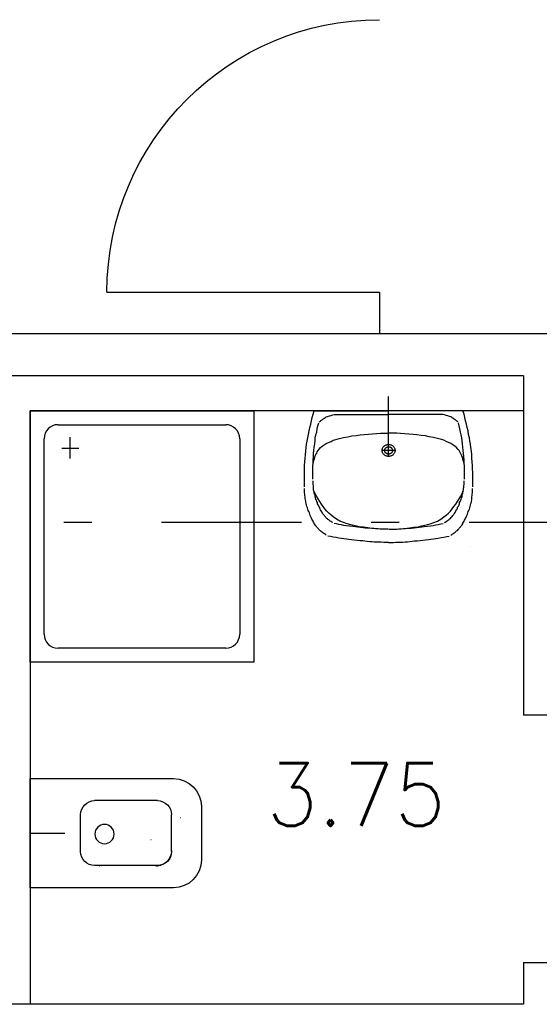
# Model space of a CAD drawing. Extents: x -1702.1 to -1638.5, y 1185.1 to 1220.8.
# Tile 5 of 50: x -1693.6 to -1691.7, y 1196.2 to 1199.7. Entities that reach past the tile are written whole.
import ezdxf
from ezdxf.enums import TextEntityAlignment as Align

# ---------------------------------------------------------------- set-up
doc = ezdxf.new("R2010")
doc.units = 0
doc.header["$MEASUREMENT"] = 0
doc.linetypes.add('DASHDOT', pattern=[1, 0.5, -0.25, 0, -0.25])
doc.layers.get('0').update_dxf_attribs({"linetype": 'CONTINUOUS'})
for name, color, linetype in [('13', 94, 'CONTINUOUS'), ('18', 5, 'CONTINUOUS'), ('45', 132, 'CONTINUOUS'), ('48', 33, 'CONTINUOUS'), ('8', 1, 'CONTINUOUS')]:
    doc.layers.add(name, color=color, linetype=linetype)
doc.styles.add('ROMANS', font='ROMANS', dxfattribs={"height": 0.2})

msp = doc.modelspace()

# ---------------------------------------------------------------- linework, layer by layer
at = {"linetype": 'Continuous'}
for p, q in [((-1692.2441, 1198.16028, 0.21561), (-1692.2441, 1198.35284, 0.21561)), ((-1693.5266, 1196.78988, 0.21561), (-1693.40217, 1196.78988, 0.21561))]:
    msp.add_line(p, q, dxfattribs=at)
at = {"linetype": 'Continuous', "elevation": 0.21561}
msp.add_lwpolyline([(-1691.9501, 1197.81701), (-1691.9501, 1197.81701), (-1691.9501, 1197.81701), (-1691.9501, 1197.81701)], close=True, dxfattribs=at)
at = {"layer": '13', "linetype": 'Continuous'}
for p, q in [((-1691.5616, 1198.57739, 0.21561), (-1693.6516, 1198.57739, 0.21561)), ((-1691.7616, 1198.42739, 0.21561), (-1693.6516, 1198.42739, 0.21561)), ((-1691.7616, 1198.42739, 0.21561), (-1691.7616, 1197.21239, 0.21561)), ((-1691.7616, 1198.30239, 0.21561), (-1693.5266, 1198.30239, 0.21561)), ((-1693.5266, 1198.30239, 0.21561), (-1693.5266, 1196.17739, 0.21561)), ((-1691.7616, 1196.32739, 0.21561), (-1691.7616, 1196.17739, 0.21561)), ((-1691.7616, 1196.17739, 0.21561), (-1693.6516, 1196.17739, 0.21561))]:
    msp.add_line(p, q, dxfattribs=at)
at = {"layer": '13', "linetype": 'Continuous', "elevation": 0.21561}
for points in [[(-1691.6116, 1197.21239), (-1691.6116, 1197.21239), (-1691.6116, 1197.21239), (-1691.7616, 1197.21239)], [(-1691.7616, 1196.32739), (-1691.6116, 1196.32739), (-1691.6116, 1196.32739), (-1691.6116, 1196.32739)]]:
    msp.add_lwpolyline(points, dxfattribs=at)
at = {"layer": '18', "linetype": 'Continuous'}
for p, q in [((-1693.2516, 1198.72739, 0.0206), (-1692.2766, 1198.72739, 0.0206)), ((-1692.2766, 1198.72739, 0.0206), (-1692.2766, 1198.57739, 0.0206))]:
    msp.add_line(p, q, dxfattribs=at)
at = {"layer": '18', "linetype": 'Continuous', "extrusion": (0, 0, -1)}
msp.add_arc((1692.2766, 1198.72739, -0.0206), 0.975, 0, 90, dxfattribs=at)
at = {"layer": '45', "linetype": 'Continuous'}
for p, q in [((-1692.2441, 1198.33118, 0.21561), (-1692.24411, 1198.33118, 0.21561)), ((-1693.5266, 1197.40239, 0.21561), (-1693.5266, 1198.30239, 0.21561)), ((-1693.5266, 1198.30239, 0.21561), (-1692.7266, 1198.30239, 0.21561)), ((-1692.7266, 1198.30239, 0.21561), (-1692.7266, 1197.40239, 0.21561)), ((-1692.51726, 1198.27824, 0.21561), (-1692.51425, 1198.29032, 0.21561)), ((-1692.51425, 1198.29032, 0.21561), (-1692.51023, 1198.30239, 0.21561)), ((-1692.51023, 1198.30239, 0.21561), (-1692.2441, 1198.30239, 0.21561)), ((-1692.43793, 1198.28846, 0.21561), (-1692.4319, 1198.28939, 0.21561)), ((-1691.97795, 1198.30239, 0.21561), (-1692.2441, 1198.30239, 0.21561)), ((-1692.05027, 1198.28846, 0.21561), (-1692.0563, 1198.28939, 0.21561)), ((-1691.97394, 1198.29032, 0.21561), (-1691.97795, 1198.30239, 0.21561)), ((-1691.97093, 1198.27824, 0.21561), (-1691.97394, 1198.29032, 0.21561)), ((-1692.5253, 1198.24202, 0.21561), (-1692.52229, 1198.25409, 0.21561)), ((-1692.52229, 1198.25409, 0.21561), (-1692.51928, 1198.26617, 0.21561)), ((-1692.51928, 1198.26617, 0.21561), (-1692.51726, 1198.27824, 0.21561)), ((-1692.49718, 1198.24852, 0.21561), (-1692.49416, 1198.25874, 0.21561)), ((-1692.49216, 1198.26152, 0.21561), (-1692.49015, 1198.26339, 0.21561)), ((-1692.49015, 1198.26339, 0.21561), (-1692.48815, 1198.26525, 0.21561)), ((-1692.48815, 1198.26525, 0.21561), (-1692.48613, 1198.2671, 0.21561)), ((-1692.48613, 1198.2671, 0.21561), (-1692.48412, 1198.26895, 0.21561)), ((-1692.48412, 1198.26895, 0.21561), (-1692.48212, 1198.26988, 0.21561)), ((-1692.48212, 1198.26988, 0.21561), (-1692.4791, 1198.27174, 0.21561)), ((-1692.4791, 1198.27174, 0.21561), (-1692.47709, 1198.2736, 0.21561)), ((-1692.47709, 1198.2736, 0.21561), (-1692.47509, 1198.27545, 0.21561)), ((-1692.47509, 1198.27545, 0.21561), (-1692.47208, 1198.27638, 0.21561)), ((-1692.47208, 1198.27638, 0.21561), (-1692.47006, 1198.27824, 0.21561)), ((-1692.47006, 1198.27824, 0.21561), (-1692.46705, 1198.2801, 0.21561)), ((-1692.46705, 1198.2801, 0.21561), (-1692.46203, 1198.28196, 0.21561)), ((-1692.46203, 1198.28196, 0.21561), (-1692.456, 1198.28474, 0.21561)), ((-1692.456, 1198.28474, 0.21561), (-1692.44998, 1198.28567, 0.21561)), ((-1692.44998, 1198.28567, 0.21561), (-1692.44395, 1198.28753, 0.21561)), ((-1692.44395, 1198.28753, 0.21561), (-1692.43793, 1198.28846, 0.21561)), ((-1692.4319, 1198.28846, 0.21561), (-1692.2441, 1198.28846, 0.21561)), ((-1692.0563, 1198.28846, 0.21561), (-1692.2441, 1198.28846, 0.21561)), ((-1692.04424, 1198.28753, 0.21561), (-1692.05027, 1198.28846, 0.21561)), ((-1692.03821, 1198.28567, 0.21561), (-1692.04424, 1198.28753, 0.21561)), ((-1692.03218, 1198.28474, 0.21561), (-1692.03821, 1198.28567, 0.21561)), ((-1692.02617, 1198.28196, 0.21561), (-1692.03218, 1198.28474, 0.21561)), ((-1692.02114, 1198.2801, 0.21561), (-1692.02617, 1198.28196, 0.21561)), ((-1692.01813, 1198.27824, 0.21561), (-1692.02114, 1198.2801, 0.21561)), ((-1692.01612, 1198.27638, 0.21561), (-1692.01813, 1198.27824, 0.21561)), ((-1692.01311, 1198.27545, 0.21561), (-1692.01612, 1198.27638, 0.21561)), ((-1692.0111, 1198.2736, 0.21561), (-1692.01311, 1198.27545, 0.21561)), ((-1692.0091, 1198.27174, 0.21561), (-1692.0111, 1198.2736, 0.21561)), ((-1692.00608, 1198.26988, 0.21561), (-1692.0091, 1198.27174, 0.21561)), ((-1692.00407, 1198.26895, 0.21561), (-1692.00608, 1198.26988, 0.21561)), ((-1692.00206, 1198.2671, 0.21561), (-1692.00407, 1198.26895, 0.21561)), ((-1692.00005, 1198.26525, 0.21561), (-1692.00206, 1198.2671, 0.21561)), ((-1691.99804, 1198.26339, 0.21561), (-1692.00005, 1198.26525, 0.21561)), ((-1691.99604, 1198.26152, 0.21561), (-1691.99804, 1198.26339, 0.21561)), ((-1691.99101, 1198.24852, 0.21561), (-1691.99403, 1198.25874, 0.21561)), ((-1691.96892, 1198.26617, 0.21561), (-1691.97093, 1198.27824, 0.21561)), ((-1691.96591, 1198.25409, 0.21561), (-1691.96892, 1198.26617, 0.21561)), ((-1691.9629, 1198.24202, 0.21561), (-1691.96591, 1198.25409, 0.21561)), ((-1693.4266, 1198.25239, 0.21561), (-1692.8266, 1198.25239, 0.21561)), ((-1692.53031, 1198.21787, 0.21561), (-1692.5283, 1198.22994, 0.21561)), ((-1692.5283, 1198.22994, 0.21561), (-1692.5253, 1198.24202, 0.21561)), ((-1692.50421, 1198.21601, 0.21561), (-1692.50119, 1198.22623, 0.21561)), ((-1692.50119, 1198.22623, 0.21561), (-1692.49919, 1198.23737, 0.21561)), ((-1692.49919, 1198.23737, 0.21561), (-1692.49718, 1198.24852, 0.21561)), ((-1692.33147, 1198.21787, 0.21561), (-1692.31639, 1198.2188, 0.21561)), ((-1692.31639, 1198.2188, 0.21561), (-1692.30235, 1198.21973, 0.21561)), ((-1692.30235, 1198.21973, 0.21561), (-1692.28729, 1198.22066, 0.21561)), ((-1692.28729, 1198.22066, 0.21561), (-1692.27322, 1198.22158, 0.21561)), ((-1692.27322, 1198.22158, 0.21561), (-1692.25916, 1198.22251, 0.21561)), ((-1692.25916, 1198.22251, 0.21561), (-1692.2441, 1198.22251, 0.21561)), ((-1692.22903, 1198.22251, 0.21561), (-1692.2441, 1198.22251, 0.21561)), ((-1692.21497, 1198.22158, 0.21561), (-1692.22903, 1198.22251, 0.21561)), ((-1692.20091, 1198.22066, 0.21561), (-1692.21497, 1198.22158, 0.21561)), ((-1692.18584, 1198.21973, 0.21561), (-1692.20091, 1198.22066, 0.21561)), ((-1692.1718, 1198.2188, 0.21561), (-1692.18584, 1198.21973, 0.21561)), ((-1692.15673, 1198.21787, 0.21561), (-1692.1718, 1198.2188, 0.21561)), ((-1691.98901, 1198.23737, 0.21561), (-1691.99101, 1198.24852, 0.21561)), ((-1691.987, 1198.22623, 0.21561), (-1691.98901, 1198.23737, 0.21561)), ((-1691.98398, 1198.21601, 0.21561), (-1691.987, 1198.22623, 0.21561)), ((-1691.95989, 1198.22994, 0.21561), (-1691.9629, 1198.24202, 0.21561)), ((-1691.95788, 1198.21787, 0.21561), (-1691.95989, 1198.22994, 0.21561)), ((-1693.4766, 1197.50239, 0.21561), (-1693.4766, 1198.20239, 0.21561)), ((-1693.38261, 1198.13139, 0.21561), (-1693.38261, 1198.20739, 0.21561)), ((-1692.7766, 1198.20239, 0.21561), (-1692.7766, 1197.50239, 0.21561)), ((-1692.53734, 1198.18257, 0.21561), (-1692.53534, 1198.19372, 0.21561)), ((-1692.53534, 1198.19372, 0.21561), (-1692.53332, 1198.20579, 0.21561)), ((-1692.53332, 1198.20579, 0.21561), (-1692.53031, 1198.21787, 0.21561)), ((-1692.51023, 1198.17236, 0.21561), (-1692.50823, 1198.1835, 0.21561)), ((-1692.50823, 1198.1835, 0.21561), (-1692.50722, 1198.19465, 0.21561)), ((-1692.50722, 1198.19465, 0.21561), (-1692.50622, 1198.20487, 0.21561)), ((-1692.50622, 1198.20487, 0.21561), (-1692.50421, 1198.21601, 0.21561)), ((-1692.47408, 1198.18072, 0.21561), (-1692.46705, 1198.18536, 0.21561)), ((-1692.46705, 1198.18536, 0.21561), (-1692.45902, 1198.18908, 0.21561)), ((-1692.45902, 1198.18908, 0.21561), (-1692.44998, 1198.19279, 0.21561)), ((-1692.44998, 1198.19279, 0.21561), (-1692.44195, 1198.19652, 0.21561)), ((-1692.44195, 1198.19652, 0.21561), (-1692.4329, 1198.1993, 0.21561)), ((-1692.4329, 1198.1993, 0.21561), (-1692.42386, 1198.20208, 0.21561)), ((-1692.42386, 1198.20208, 0.21561), (-1692.41483, 1198.20394, 0.21561)), ((-1692.41483, 1198.20394, 0.21561), (-1692.40479, 1198.20672, 0.21561)), ((-1692.40479, 1198.20672, 0.21561), (-1692.38971, 1198.20951, 0.21561)), ((-1692.38971, 1198.20951, 0.21561), (-1692.37566, 1198.2123, 0.21561)), ((-1692.37566, 1198.2123, 0.21561), (-1692.36059, 1198.21415, 0.21561)), ((-1692.36059, 1198.21415, 0.21561), (-1692.34553, 1198.21601, 0.21561)), ((-1692.34553, 1198.21601, 0.21561), (-1692.33147, 1198.21787, 0.21561)), ((-1692.2441, 1198.14264, 0.21561), (-1692.2441, 1198.1835, 0.21561)), ((-1692.14266, 1198.21601, 0.21561), (-1692.15673, 1198.21787, 0.21561)), ((-1692.1276, 1198.21415, 0.21561), (-1692.14266, 1198.21601, 0.21561)), ((-1692.11253, 1198.2123, 0.21561), (-1692.1276, 1198.21415, 0.21561)), ((-1692.09848, 1198.20951, 0.21561), (-1692.11253, 1198.2123, 0.21561)), ((-1692.08341, 1198.20672, 0.21561), (-1692.09848, 1198.20951, 0.21561)), ((-1692.07337, 1198.20394, 0.21561), (-1692.08341, 1198.20672, 0.21561)), ((-1692.06433, 1198.20208, 0.21561), (-1692.07337, 1198.20394, 0.21561)), ((-1692.05528, 1198.1993, 0.21561), (-1692.06433, 1198.20208, 0.21561)), ((-1692.04625, 1198.19652, 0.21561), (-1692.05528, 1198.1993, 0.21561)), ((-1692.03821, 1198.19279, 0.21561), (-1692.04625, 1198.19652, 0.21561)), ((-1692.02918, 1198.18908, 0.21561), (-1692.03821, 1198.19279, 0.21561)), ((-1692.02114, 1198.18536, 0.21561), (-1692.02918, 1198.18908, 0.21561)), ((-1692.01411, 1198.18072, 0.21561), (-1692.02114, 1198.18536, 0.21561)), ((-1691.98197, 1198.20487, 0.21561), (-1691.98398, 1198.21601, 0.21561)), ((-1691.98097, 1198.19465, 0.21561), (-1691.98197, 1198.20487, 0.21561)), ((-1691.97997, 1198.1835, 0.21561), (-1691.98097, 1198.19465, 0.21561)), ((-1691.97795, 1198.17236, 0.21561), (-1691.97997, 1198.1835, 0.21561)), ((-1691.95487, 1198.20579, 0.21561), (-1691.95788, 1198.21787, 0.21561)), ((-1691.95286, 1198.19372, 0.21561), (-1691.95487, 1198.20579, 0.21561)), ((-1691.95085, 1198.18257, 0.21561), (-1691.95286, 1198.19372, 0.21561)), ((-1693.4126, 1198.16839, 0.21561), (-1693.3516, 1198.16839, 0.21561)), ((-1692.54136, 1198.14449, 0.21561), (-1692.54036, 1198.1575, 0.21561)), ((-1692.54036, 1198.1575, 0.21561), (-1692.53836, 1198.1705, 0.21561)), ((-1692.53836, 1198.1705, 0.21561), (-1692.53734, 1198.18257, 0.21561)), ((-1692.51325, 1198.13799, 0.21561), (-1692.51225, 1198.14914, 0.21561)), ((-1692.51225, 1198.14914, 0.21561), (-1692.51125, 1198.16028, 0.21561)), ((-1692.51125, 1198.16028, 0.21561), (-1692.51023, 1198.17236, 0.21561)), ((-1692.50421, 1198.14542, 0.21561), (-1692.50119, 1198.151, 0.21561)), ((-1692.50119, 1198.151, 0.21561), (-1692.49919, 1198.15564, 0.21561)), ((-1692.49919, 1198.15564, 0.21561), (-1692.49618, 1198.16028, 0.21561)), ((-1692.49618, 1198.16028, 0.21561), (-1692.49216, 1198.16493, 0.21561)), ((-1692.49216, 1198.16493, 0.21561), (-1692.48713, 1198.1705, 0.21561)), ((-1692.48713, 1198.1705, 0.21561), (-1692.48111, 1198.17607, 0.21561)), ((-1692.48111, 1198.17607, 0.21561), (-1692.47408, 1198.18072, 0.21561)), ((-1692.21899, 1198.16028, 0.21561), (-1692.2692, 1198.16028, 0.21561)), ((-1692.00708, 1198.17607, 0.21561), (-1692.01411, 1198.18072, 0.21561)), ((-1692.00105, 1198.1705, 0.21561), (-1692.00708, 1198.17607, 0.21561)), ((-1691.99604, 1198.16493, 0.21561), (-1692.00105, 1198.1705, 0.21561)), ((-1691.99201, 1198.16028, 0.21561), (-1691.99604, 1198.16493, 0.21561)), ((-1691.98901, 1198.15564, 0.21561), (-1691.99201, 1198.16028, 0.21561)), ((-1691.987, 1198.151, 0.21561), (-1691.98901, 1198.15564, 0.21561)), ((-1691.98398, 1198.14542, 0.21561), (-1691.987, 1198.151, 0.21561)), ((-1691.97695, 1198.16028, 0.21561), (-1691.97795, 1198.17236, 0.21561)), ((-1691.97595, 1198.14914, 0.21561), (-1691.97695, 1198.16028, 0.21561)), ((-1691.97494, 1198.13799, 0.21561), (-1691.97595, 1198.14914, 0.21561)), ((-1691.94984, 1198.1705, 0.21561), (-1691.95085, 1198.18257, 0.21561)), ((-1691.94783, 1198.1575, 0.21561), (-1691.94984, 1198.1705, 0.21561)), ((-1691.94682, 1198.14449, 0.21561), (-1691.94783, 1198.1575, 0.21561)), ((-1692.54438, 1198.10641, 0.21561), (-1692.54338, 1198.11942, 0.21561)), ((-1692.54338, 1198.11942, 0.21561), (-1692.54238, 1198.13242, 0.21561)), ((-1692.54238, 1198.13242, 0.21561), (-1692.54136, 1198.14449, 0.21561)), ((-1692.51526, 1198.10363, 0.21561), (-1692.51425, 1198.11477, 0.21561)), ((-1692.51526, 1198.10734, 0.21561), (-1692.51425, 1198.11291, 0.21561)), ((-1692.51425, 1198.12592, 0.21561), (-1692.51325, 1198.13799, 0.21561)), ((-1692.51425, 1198.11477, 0.21561), (-1692.51425, 1198.12592, 0.21561)), ((-1692.51425, 1198.11291, 0.21561), (-1692.51325, 1198.11849, 0.21561)), ((-1692.51325, 1198.11849, 0.21561), (-1692.51125, 1198.12406, 0.21561)), ((-1692.51125, 1198.12406, 0.21561), (-1692.50923, 1198.12963, 0.21561)), ((-1692.50923, 1198.12963, 0.21561), (-1692.50823, 1198.13521, 0.21561)), ((-1692.50823, 1198.13521, 0.21561), (-1692.50622, 1198.14078, 0.21561)), ((-1692.50622, 1198.14078, 0.21561), (-1692.50421, 1198.14542, 0.21561)), ((-1691.98197, 1198.14078, 0.21561), (-1691.98398, 1198.14542, 0.21561)), ((-1691.97997, 1198.13521, 0.21561), (-1691.98197, 1198.14078, 0.21561)), ((-1691.97896, 1198.12963, 0.21561), (-1691.97997, 1198.13521, 0.21561)), ((-1691.97695, 1198.12406, 0.21561), (-1691.97896, 1198.12963, 0.21561)), ((-1691.97494, 1198.11849, 0.21561), (-1691.97695, 1198.12406, 0.21561)), ((-1691.97394, 1198.12592, 0.21561), (-1691.97494, 1198.13799, 0.21561)), ((-1691.97394, 1198.11291, 0.21561), (-1691.97494, 1198.11849, 0.21561)), ((-1691.97394, 1198.11477, 0.21561), (-1691.97394, 1198.12592, 0.21561)), ((-1691.97294, 1198.10363, 0.21561), (-1691.97394, 1198.11477, 0.21561)), ((-1691.97294, 1198.10734, 0.21561), (-1691.97394, 1198.11291, 0.21561)), ((-1691.94582, 1198.13242, 0.21561), (-1691.94682, 1198.14449, 0.21561)), ((-1691.94481, 1198.11942, 0.21561), (-1691.94582, 1198.13242, 0.21561)), ((-1691.94381, 1198.10641, 0.21561), (-1691.94481, 1198.11942, 0.21561)), ((-1692.54539, 1198.08134, 0.21561), (-1692.54438, 1198.09341, 0.21561)), ((-1692.54539, 1198.06834, 0.21561), (-1692.54539, 1198.08134, 0.21561)), ((-1692.54438, 1198.09341, 0.21561), (-1692.54438, 1198.10641, 0.21561)), ((-1692.51526, 1198.09155, 0.21561), (-1692.51526, 1198.10363, 0.21561)), ((-1692.51526, 1198.08041, 0.21561), (-1692.51526, 1198.09155, 0.21561)), ((-1692.51526, 1198.06834, 0.21561), (-1692.51526, 1198.08041, 0.21561)), ((-1691.97294, 1198.09155, 0.21561), (-1691.97294, 1198.10363, 0.21561)), ((-1691.97294, 1198.08041, 0.21561), (-1691.97294, 1198.09155, 0.21561)), ((-1691.97294, 1198.06834, 0.21561), (-1691.97294, 1198.08041, 0.21561)), ((-1691.94381, 1198.09341, 0.21561), (-1691.94381, 1198.10641, 0.21561)), ((-1691.94281, 1198.08134, 0.21561), (-1691.94381, 1198.09341, 0.21561)), ((-1691.94281, 1198.06834, 0.21561), (-1691.94281, 1198.08134, 0.21561)), ((-1692.54539, 1198.05533, 0.21561), (-1692.54539, 1198.06834, 0.21561)), ((-1692.54539, 1198.04233, 0.21561), (-1692.54539, 1198.05533, 0.21561)), ((-1692.54539, 1198.03025, 0.21561), (-1692.54539, 1198.04233, 0.21561)), ((-1692.51526, 1198.05719, 0.21561), (-1692.51526, 1198.06834, 0.21561)), ((-1692.51425, 1198.04697, 0.21561), (-1692.51425, 1198.05161, 0.21561)), ((-1692.51425, 1198.04233, 0.21561), (-1692.51425, 1198.04697, 0.21561)), ((-1692.51425, 1198.03861, 0.21561), (-1692.51425, 1198.04233, 0.21561)), ((-1691.97394, 1198.04697, 0.21561), (-1691.97394, 1198.05161, 0.21561)), ((-1691.97394, 1198.04233, 0.21561), (-1691.97394, 1198.04697, 0.21561)), ((-1691.97394, 1198.03861, 0.21561), (-1691.97394, 1198.04233, 0.21561)), ((-1691.97294, 1198.05719, 0.21561), (-1691.97294, 1198.06834, 0.21561)), ((-1691.94281, 1198.05533, 0.21561), (-1691.94281, 1198.06834, 0.21561)), ((-1691.94281, 1198.04233, 0.21561), (-1691.94281, 1198.05533, 0.21561)), ((-1691.94281, 1198.03025, 0.21561), (-1691.94281, 1198.04233, 0.21561)), ((-1692.54438, 1198.01818, 0.21561), (-1692.54438, 1198.02375, 0.21561)), ((-1692.54438, 1198.01353, 0.21561), (-1692.54438, 1198.01818, 0.21561)), ((-1692.54438, 1198.00889, 0.21561), (-1692.54438, 1198.01353, 0.21561)), ((-1692.54338, 1198.00332, 0.21561), (-1692.54438, 1198.00889, 0.21561)), ((-1692.51325, 1198.03304, 0.21561), (-1692.51425, 1198.03861, 0.21561)), ((-1692.51325, 1198.02932, 0.21561), (-1692.51325, 1198.03304, 0.21561)), ((-1692.51225, 1198.02468, 0.21561), (-1692.51325, 1198.02932, 0.21561)), ((-1692.51225, 1198.02003, 0.21561), (-1692.51225, 1198.02468, 0.21561)), ((-1692.51125, 1198.01539, 0.21561), (-1692.51225, 1198.02003, 0.21561)), ((-1692.50722, 1198.0061, 0.21561), (-1692.51225, 1198.01632, 0.21561)), ((-1692.51023, 1198.01168, 0.21561), (-1692.51125, 1198.01539, 0.21561)), ((-1692.51023, 1198.00703, 0.21561), (-1692.51023, 1198.01168, 0.21561)), ((-1692.50823, 1198.00332, 0.21561), (-1692.51023, 1198.00703, 0.21561)), ((-1691.98097, 1198.0061, 0.21561), (-1691.97595, 1198.01632, 0.21561)), ((-1691.97997, 1198.00332, 0.21561), (-1691.97795, 1198.00703, 0.21561)), ((-1691.97795, 1198.01168, 0.21561), (-1691.97695, 1198.01539, 0.21561)), ((-1691.97795, 1198.00703, 0.21561), (-1691.97795, 1198.01168, 0.21561)), ((-1691.97695, 1198.01539, 0.21561), (-1691.97595, 1198.02003, 0.21561)), ((-1691.97595, 1198.02468, 0.21561), (-1691.97494, 1198.02932, 0.21561)), ((-1691.97595, 1198.02003, 0.21561), (-1691.97595, 1198.02468, 0.21561)), ((-1691.97494, 1198.03304, 0.21561), (-1691.97394, 1198.03861, 0.21561)), ((-1691.97494, 1198.02932, 0.21561), (-1691.97494, 1198.03304, 0.21561)), ((-1691.94481, 1198.00332, 0.21561), (-1691.94381, 1198.00889, 0.21561)), ((-1691.94381, 1198.01818, 0.21561), (-1691.94381, 1198.02375, 0.21561)), ((-1691.94381, 1198.01353, 0.21561), (-1691.94381, 1198.01818, 0.21561)), ((-1691.94381, 1198.00889, 0.21561), (-1691.94381, 1198.01353, 0.21561)), ((-1692.54338, 1197.99867, 0.21561), (-1692.54338, 1198.00332, 0.21561)), ((-1692.54238, 1197.99403, 0.21561), (-1692.54338, 1197.99867, 0.21561)), ((-1692.54238, 1197.98846, 0.21561), (-1692.54238, 1197.99403, 0.21561)), ((-1692.54136, 1197.98381, 0.21561), (-1692.54238, 1197.98846, 0.21561)), ((-1692.54036, 1197.97917, 0.21561), (-1692.54136, 1197.98381, 0.21561)), ((-1692.54036, 1197.97452, 0.21561), (-1692.54036, 1197.97917, 0.21561)), ((-1692.53836, 1197.96988, 0.21561), (-1692.54036, 1197.97452, 0.21561)), ((-1692.50722, 1197.99867, 0.21561), (-1692.50823, 1198.00332, 0.21561)), ((-1692.5022, 1197.99681, 0.21561), (-1692.50722, 1198.0061, 0.21561)), ((-1692.50722, 1197.99403, 0.21561), (-1692.50722, 1197.99867, 0.21561)), ((-1692.50522, 1197.99031, 0.21561), (-1692.50722, 1197.99403, 0.21561)), ((-1692.50421, 1197.98567, 0.21561), (-1692.50522, 1197.99031, 0.21561)), ((-1692.5022, 1197.98195, 0.21561), (-1692.50421, 1197.98567, 0.21561)), ((-1692.49618, 1197.9866, 0.21561), (-1692.5022, 1197.99681, 0.21561)), ((-1692.50019, 1197.97731, 0.21561), (-1692.5022, 1197.98195, 0.21561)), ((-1692.49819, 1197.97359, 0.21561), (-1692.50019, 1197.97731, 0.21561)), ((-1692.49819, 1197.96895, 0.21561), (-1692.49819, 1197.97359, 0.21561)), ((-1692.49015, 1197.97731, 0.21561), (-1692.49618, 1197.9866, 0.21561)), ((-1692.48412, 1197.96802, 0.21561), (-1692.49015, 1197.97731, 0.21561)), ((-1692.00407, 1197.96802, 0.21561), (-1691.99804, 1197.97731, 0.21561)), ((-1691.99804, 1197.97731, 0.21561), (-1691.99201, 1197.9866, 0.21561)), ((-1691.99201, 1197.9866, 0.21561), (-1691.986, 1197.99681, 0.21561)), ((-1691.99001, 1197.97359, 0.21561), (-1691.988, 1197.97731, 0.21561)), ((-1691.99001, 1197.96895, 0.21561), (-1691.99001, 1197.97359, 0.21561)), ((-1691.988, 1197.97731, 0.21561), (-1691.986, 1197.98195, 0.21561)), ((-1691.986, 1197.99681, 0.21561), (-1691.98097, 1198.0061, 0.21561)), ((-1691.986, 1197.98195, 0.21561), (-1691.98398, 1197.98567, 0.21561)), ((-1691.98398, 1197.98567, 0.21561), (-1691.98298, 1197.99031, 0.21561)), ((-1691.98298, 1197.99031, 0.21561), (-1691.98097, 1197.99403, 0.21561)), ((-1691.98097, 1197.99867, 0.21561), (-1691.97997, 1198.00332, 0.21561)), ((-1691.98097, 1197.99403, 0.21561), (-1691.98097, 1197.99867, 0.21561)), ((-1691.94984, 1197.96988, 0.21561), (-1691.94783, 1197.97452, 0.21561)), ((-1691.94783, 1197.97917, 0.21561), (-1691.94682, 1197.98381, 0.21561)), ((-1691.94783, 1197.97452, 0.21561), (-1691.94783, 1197.97917, 0.21561)), ((-1691.94682, 1197.98381, 0.21561), (-1691.94582, 1197.98846, 0.21561)), ((-1691.94582, 1197.99403, 0.21561), (-1691.94481, 1197.99867, 0.21561)), ((-1691.94582, 1197.98846, 0.21561), (-1691.94582, 1197.99403, 0.21561)), ((-1691.94481, 1197.99867, 0.21561), (-1691.94481, 1198.00332, 0.21561)), ((-1692.53734, 1197.96431, 0.21561), (-1692.53836, 1197.96988, 0.21561)), ((-1692.53634, 1197.95966, 0.21561), (-1692.53734, 1197.96431, 0.21561)), ((-1692.53432, 1197.95502, 0.21561), (-1692.53634, 1197.95966, 0.21561)), ((-1692.53332, 1197.95037, 0.21561), (-1692.53432, 1197.95502, 0.21561)), ((-1692.53131, 1197.94573, 0.21561), (-1692.53332, 1197.95037, 0.21561)), ((-1692.52931, 1197.94109, 0.21561), (-1692.53131, 1197.94573, 0.21561)), ((-1692.5273, 1197.93644, 0.21561), (-1692.52931, 1197.94109, 0.21561)), ((-1692.52631, 1197.9318, 0.21561), (-1692.5273, 1197.93644, 0.21561)), ((-1692.49618, 1197.96524, 0.21561), (-1692.49819, 1197.96895, 0.21561)), ((-1692.49416, 1197.96059, 0.21561), (-1692.49618, 1197.96524, 0.21561)), ((-1692.49116, 1197.95688, 0.21561), (-1692.49416, 1197.96059, 0.21561)), ((-1692.49015, 1197.95316, 0.21561), (-1692.49116, 1197.95688, 0.21561)), ((-1692.48915, 1197.94945, 0.21561), (-1692.49015, 1197.95316, 0.21561)), ((-1692.48713, 1197.94759, 0.21561), (-1692.48915, 1197.94945, 0.21561)), ((-1692.48513, 1197.94387, 0.21561), (-1692.48713, 1197.94759, 0.21561)), ((-1692.48312, 1197.94016, 0.21561), (-1692.48513, 1197.94387, 0.21561)), ((-1692.4781, 1197.95966, 0.21561), (-1692.48412, 1197.96802, 0.21561)), ((-1692.48212, 1197.9383, 0.21561), (-1692.48312, 1197.94016, 0.21561)), ((-1692.48011, 1197.93458, 0.21561), (-1692.48212, 1197.9383, 0.21561)), ((-1692.47208, 1197.9513, 0.21561), (-1692.4781, 1197.95966, 0.21561)), ((-1692.46505, 1197.94294, 0.21561), (-1692.47208, 1197.9513, 0.21561)), ((-1692.45802, 1197.93551, 0.21561), (-1692.46505, 1197.94294, 0.21561)), ((-1692.03018, 1197.93551, 0.21561), (-1692.02315, 1197.94294, 0.21561)), ((-1692.02315, 1197.94294, 0.21561), (-1692.01612, 1197.9513, 0.21561)), ((-1692.01612, 1197.9513, 0.21561), (-1692.0101, 1197.95966, 0.21561)), ((-1692.0101, 1197.95966, 0.21561), (-1692.00407, 1197.96802, 0.21561)), ((-1692.00808, 1197.93458, 0.21561), (-1692.00608, 1197.9383, 0.21561)), ((-1692.00608, 1197.9383, 0.21561), (-1692.00507, 1197.94016, 0.21561)), ((-1692.00507, 1197.94016, 0.21561), (-1692.00307, 1197.94387, 0.21561)), ((-1692.00307, 1197.94387, 0.21561), (-1692.00105, 1197.94759, 0.21561)), ((-1692.00105, 1197.94759, 0.21561), (-1691.99904, 1197.94945, 0.21561)), ((-1691.99904, 1197.94945, 0.21561), (-1691.99804, 1197.95316, 0.21561)), ((-1691.99804, 1197.95316, 0.21561), (-1691.99704, 1197.95688, 0.21561)), ((-1691.99704, 1197.95688, 0.21561), (-1691.99403, 1197.96059, 0.21561)), ((-1691.99403, 1197.96059, 0.21561), (-1691.99201, 1197.96524, 0.21561)), ((-1691.99201, 1197.96524, 0.21561), (-1691.99001, 1197.96895, 0.21561)), ((-1691.96188, 1197.9318, 0.21561), (-1691.96089, 1197.93644, 0.21561)), ((-1691.96089, 1197.93644, 0.21561), (-1691.95889, 1197.94109, 0.21561)), ((-1691.95889, 1197.94109, 0.21561), (-1691.95688, 1197.94573, 0.21561)), ((-1691.95688, 1197.94573, 0.21561), (-1691.95487, 1197.95037, 0.21561)), ((-1691.95487, 1197.95037, 0.21561), (-1691.95386, 1197.95502, 0.21561)), ((-1691.95386, 1197.95502, 0.21561), (-1691.95185, 1197.95966, 0.21561)), ((-1691.95185, 1197.95966, 0.21561), (-1691.95085, 1197.96431, 0.21561)), ((-1691.95085, 1197.96431, 0.21561), (-1691.94984, 1197.96988, 0.21561)), ((-1692.52429, 1197.92715, 0.21561), (-1692.52631, 1197.9318, 0.21561)), ((-1692.52229, 1197.92251, 0.21561), (-1692.52429, 1197.92715, 0.21561)), ((-1692.51928, 1197.91787, 0.21561), (-1692.52229, 1197.92251, 0.21561)), ((-1692.51828, 1197.91415, 0.21561), (-1692.51928, 1197.91787, 0.21561)), ((-1692.51626, 1197.91044, 0.21561), (-1692.51828, 1197.91415, 0.21561)), ((-1692.51425, 1197.90765, 0.21561), (-1692.51626, 1197.91044, 0.21561)), ((-1692.51225, 1197.90393, 0.21561), (-1692.51425, 1197.90765, 0.21561)), ((-1692.51023, 1197.90022, 0.21561), (-1692.51225, 1197.90393, 0.21561)), ((-1692.4781, 1197.9318, 0.21561), (-1692.48011, 1197.93458, 0.21561)), ((-1692.47609, 1197.92994, 0.21561), (-1692.4781, 1197.9318, 0.21561)), ((-1692.47408, 1197.92715, 0.21561), (-1692.47609, 1197.92994, 0.21561)), ((-1692.47107, 1197.92437, 0.21561), (-1692.47408, 1197.92715, 0.21561)), ((-1692.47006, 1197.92251, 0.21561), (-1692.47107, 1197.92437, 0.21561)), ((-1692.46806, 1197.91972, 0.21561), (-1692.47006, 1197.92251, 0.21561)), ((-1692.46505, 1197.91694, 0.21561), (-1692.46806, 1197.91972, 0.21561)), ((-1692.46203, 1197.91508, 0.21561), (-1692.46505, 1197.91694, 0.21561)), ((-1692.46102, 1197.91322, 0.21561), (-1692.46203, 1197.91508, 0.21561)), ((-1692.45802, 1197.91136, 0.21561), (-1692.46102, 1197.91322, 0.21561)), ((-1692.44998, 1197.92808, 0.21561), (-1692.45802, 1197.93551, 0.21561)), ((-1692.455, 1197.90951, 0.21561), (-1692.45802, 1197.91136, 0.21561)), ((-1692.45299, 1197.90672, 0.21561), (-1692.455, 1197.90951, 0.21561)), ((-1692.44998, 1197.90579, 0.21561), (-1692.45299, 1197.90672, 0.21561)), ((-1692.44195, 1197.92251, 0.21561), (-1692.44998, 1197.92808, 0.21561)), ((-1692.44696, 1197.90393, 0.21561), (-1692.44998, 1197.90579, 0.21561)), ((-1692.44395, 1197.90208, 0.21561), (-1692.44696, 1197.90393, 0.21561)), ((-1692.4309, 1197.91415, 0.21561), (-1692.44195, 1197.92251, 0.21561)), ((-1692.41885, 1197.90765, 0.21561), (-1692.4309, 1197.91415, 0.21561)), ((-1692.40579, 1197.90208, 0.21561), (-1692.41885, 1197.90765, 0.21561)), ((-1692.39273, 1197.89743, 0.21561), (-1692.40579, 1197.90208, 0.21561)), ((-1692.09546, 1197.89743, 0.21561), (-1692.0824, 1197.90208, 0.21561)), ((-1692.0824, 1197.90208, 0.21561), (-1692.06935, 1197.90765, 0.21561)), ((-1692.06935, 1197.90765, 0.21561), (-1692.0573, 1197.91415, 0.21561)), ((-1692.0573, 1197.91415, 0.21561), (-1692.04625, 1197.92251, 0.21561)), ((-1692.04625, 1197.92251, 0.21561), (-1692.03821, 1197.92808, 0.21561)), ((-1692.04424, 1197.90208, 0.21561), (-1692.04123, 1197.90393, 0.21561)), ((-1692.04123, 1197.90393, 0.21561), (-1692.03821, 1197.90579, 0.21561)), ((-1692.03821, 1197.92808, 0.21561), (-1692.03018, 1197.93551, 0.21561)), ((-1692.03821, 1197.90579, 0.21561), (-1692.0352, 1197.90672, 0.21561)), ((-1692.0352, 1197.90672, 0.21561), (-1692.0332, 1197.90951, 0.21561)), ((-1692.0332, 1197.90951, 0.21561), (-1692.03018, 1197.91136, 0.21561)), ((-1692.03018, 1197.91136, 0.21561), (-1692.02717, 1197.91322, 0.21561)), ((-1692.02717, 1197.91322, 0.21561), (-1692.02617, 1197.91508, 0.21561)), ((-1692.02617, 1197.91508, 0.21561), (-1692.02315, 1197.91694, 0.21561)), ((-1692.02315, 1197.91694, 0.21561), (-1692.02014, 1197.91972, 0.21561)), ((-1692.02014, 1197.91972, 0.21561), (-1692.01813, 1197.92251, 0.21561)), ((-1692.01813, 1197.92251, 0.21561), (-1692.01713, 1197.92437, 0.21561)), ((-1692.01713, 1197.92437, 0.21561), (-1692.01411, 1197.92715, 0.21561)), ((-1692.01411, 1197.92715, 0.21561), (-1692.0121, 1197.92994, 0.21561)), ((-1692.0121, 1197.92994, 0.21561), (-1692.0101, 1197.9318, 0.21561)), ((-1692.0101, 1197.9318, 0.21561), (-1692.00808, 1197.93458, 0.21561)), ((-1691.97795, 1197.90022, 0.21561), (-1691.97595, 1197.90393, 0.21561)), ((-1691.97595, 1197.90393, 0.21561), (-1691.97394, 1197.90765, 0.21561)), ((-1691.97394, 1197.90765, 0.21561), (-1691.97193, 1197.91044, 0.21561)), ((-1691.97193, 1197.91044, 0.21561), (-1691.96992, 1197.91415, 0.21561)), ((-1691.96992, 1197.91415, 0.21561), (-1691.96892, 1197.91787, 0.21561)), ((-1691.96892, 1197.91787, 0.21561), (-1691.96591, 1197.92251, 0.21561)), ((-1691.96591, 1197.92251, 0.21561), (-1691.9639, 1197.92715, 0.21561)), ((-1691.9639, 1197.92715, 0.21561), (-1691.96188, 1197.9318, 0.21561)), ((-1692.50923, 1197.89743, 0.21561), (-1692.51023, 1197.90022, 0.21561)), ((-1692.50722, 1197.89372, 0.21561), (-1692.50923, 1197.89743, 0.21561)), ((-1692.50421, 1197.89093, 0.21561), (-1692.50722, 1197.89372, 0.21561)), ((-1692.5022, 1197.88814, 0.21561), (-1692.50421, 1197.89093, 0.21561)), ((-1692.50019, 1197.88536, 0.21561), (-1692.5022, 1197.88814, 0.21561)), ((-1692.49718, 1197.88257, 0.21561), (-1692.50019, 1197.88536, 0.21561)), ((-1692.49518, 1197.87979, 0.21561), (-1692.49718, 1197.88257, 0.21561)), ((-1692.49316, 1197.877, 0.21561), (-1692.49518, 1197.87979, 0.21561)), ((-1692.49015, 1197.87421, 0.21561), (-1692.49316, 1197.877, 0.21561)), ((-1692.48713, 1197.87236, 0.21561), (-1692.49015, 1197.87421, 0.21561)), ((-1692.48513, 1197.86957, 0.21561), (-1692.48713, 1197.87236, 0.21561)), ((-1692.48212, 1197.86771, 0.21561), (-1692.48513, 1197.86957, 0.21561)), ((-1692.4791, 1197.86585, 0.21561), (-1692.48212, 1197.86771, 0.21561)), ((-1692.47609, 1197.86307, 0.21561), (-1692.4791, 1197.86585, 0.21561)), ((-1692.4309, 1197.89743, 0.21561), (-1692.43893, 1197.89836, 0.21561)), ((-1692.42186, 1197.89558, 0.21561), (-1692.4309, 1197.89743, 0.21561)), ((-1692.41282, 1197.89372, 0.21561), (-1692.42186, 1197.89558, 0.21561)), ((-1692.40378, 1197.89186, 0.21561), (-1692.41282, 1197.89372, 0.21561)), ((-1692.39575, 1197.89093, 0.21561), (-1692.40378, 1197.89186, 0.21561)), ((-1692.37165, 1197.88814, 0.21561), (-1692.39575, 1197.89093, 0.21561)), ((-1692.37867, 1197.89372, 0.21561), (-1692.39273, 1197.89743, 0.21561)), ((-1692.3636, 1197.89093, 0.21561), (-1692.37867, 1197.89372, 0.21561)), ((-1692.3626, 1197.88722, 0.21561), (-1692.37165, 1197.88814, 0.21561)), ((-1692.34955, 1197.88722, 0.21561), (-1692.3636, 1197.89093, 0.21561)), ((-1692.35356, 1197.88536, 0.21561), (-1692.3626, 1197.88722, 0.21561)), ((-1692.34453, 1197.88443, 0.21561), (-1692.35356, 1197.88536, 0.21561)), ((-1692.33348, 1197.88536, 0.21561), (-1692.34955, 1197.88722, 0.21561)), ((-1692.33549, 1197.8835, 0.21561), (-1692.34453, 1197.88443, 0.21561)), ((-1692.32645, 1197.88257, 0.21561), (-1692.33549, 1197.8835, 0.21561)), ((-1692.31842, 1197.8835, 0.21561), (-1692.33348, 1197.88536, 0.21561)), ((-1692.31942, 1197.88164, 0.21561), (-1692.32645, 1197.88257, 0.21561)), ((-1692.31239, 1197.88164, 0.21561), (-1692.31942, 1197.88164, 0.21561)), ((-1692.30235, 1197.88071, 0.21561), (-1692.31842, 1197.8835, 0.21561)), ((-1692.30436, 1197.88071, 0.21561), (-1692.31239, 1197.88164, 0.21561)), ((-1692.29733, 1197.88071, 0.21561), (-1692.30436, 1197.88071, 0.21561)), ((-1692.28627, 1197.87979, 0.21561), (-1692.30235, 1197.88071, 0.21561)), ((-1692.2903, 1197.87979, 0.21561), (-1692.29733, 1197.88071, 0.21561)), ((-1692.28126, 1197.87979, 0.21561), (-1692.2903, 1197.87979, 0.21561)), ((-1692.27423, 1197.87886, 0.21561), (-1692.28126, 1197.87979, 0.21561)), ((-1692.2682, 1197.87886, 0.21561), (-1692.27423, 1197.87886, 0.21561)), ((-1692.26016, 1197.87793, 0.21561), (-1692.2682, 1197.87886, 0.21561)), ((-1692.25312, 1197.87793, 0.21561), (-1692.26016, 1197.87793, 0.21561)), ((-1692.2451, 1197.87793, 0.21561), (-1692.25312, 1197.87793, 0.21561)), ((-1692.24309, 1197.87793, 0.21561), (-1692.23507, 1197.87793, 0.21561)), ((-1692.23507, 1197.87793, 0.21561), (-1692.22803, 1197.87793, 0.21561)), ((-1692.22803, 1197.87793, 0.21561), (-1692.21999, 1197.87886, 0.21561)), ((-1692.21999, 1197.87886, 0.21561), (-1692.21397, 1197.87886, 0.21561)), ((-1692.21397, 1197.87886, 0.21561), (-1692.20694, 1197.87979, 0.21561)), ((-1692.20694, 1197.87979, 0.21561), (-1692.1979, 1197.87979, 0.21561)), ((-1692.20191, 1197.87979, 0.21561), (-1692.18584, 1197.88071, 0.21561)), ((-1692.1979, 1197.87979, 0.21561), (-1692.19087, 1197.88071, 0.21561)), ((-1692.19087, 1197.88071, 0.21561), (-1692.18384, 1197.88071, 0.21561)), ((-1692.18584, 1197.88071, 0.21561), (-1692.16978, 1197.8835, 0.21561)), ((-1692.18384, 1197.88071, 0.21561), (-1692.1758, 1197.88164, 0.21561)), ((-1692.1758, 1197.88164, 0.21561), (-1692.16877, 1197.88164, 0.21561)), ((-1692.16978, 1197.8835, 0.21561), (-1692.15471, 1197.88536, 0.21561)), ((-1692.16877, 1197.88164, 0.21561), (-1692.16174, 1197.88257, 0.21561)), ((-1692.16174, 1197.88257, 0.21561), (-1692.1527, 1197.8835, 0.21561)), ((-1692.15471, 1197.88536, 0.21561), (-1692.13864, 1197.88722, 0.21561)), ((-1692.1527, 1197.8835, 0.21561), (-1692.14367, 1197.88443, 0.21561)), ((-1692.14367, 1197.88443, 0.21561), (-1692.13463, 1197.88536, 0.21561)), ((-1692.13864, 1197.88722, 0.21561), (-1692.12458, 1197.89093, 0.21561)), ((-1692.13463, 1197.88536, 0.21561), (-1692.12559, 1197.88722, 0.21561)), ((-1692.12559, 1197.88722, 0.21561), (-1692.11655, 1197.88814, 0.21561)), ((-1692.12458, 1197.89093, 0.21561), (-1692.10953, 1197.89372, 0.21561)), ((-1692.11655, 1197.88814, 0.21561), (-1692.09244, 1197.89093, 0.21561)), ((-1692.10953, 1197.89372, 0.21561), (-1692.09546, 1197.89743, 0.21561)), ((-1692.09244, 1197.89093, 0.21561), (-1692.08441, 1197.89186, 0.21561)), ((-1692.08441, 1197.89186, 0.21561), (-1692.07537, 1197.89372, 0.21561)), ((-1692.07537, 1197.89372, 0.21561), (-1692.06634, 1197.89558, 0.21561)), ((-1692.06634, 1197.89558, 0.21561), (-1692.0573, 1197.89743, 0.21561)), ((-1692.0573, 1197.89743, 0.21561), (-1692.04927, 1197.89836, 0.21561)), ((-1692.0121, 1197.86307, 0.21561), (-1692.0091, 1197.86585, 0.21561)), ((-1692.0091, 1197.86585, 0.21561), (-1692.00608, 1197.86771, 0.21561)), ((-1692.00608, 1197.86771, 0.21561), (-1692.00307, 1197.86957, 0.21561)), ((-1692.00307, 1197.86957, 0.21561), (-1692.00105, 1197.87236, 0.21561)), ((-1692.00105, 1197.87236, 0.21561), (-1691.99804, 1197.87421, 0.21561)), ((-1691.99804, 1197.87421, 0.21561), (-1691.99503, 1197.877, 0.21561)), ((-1691.99503, 1197.877, 0.21561), (-1691.99302, 1197.87979, 0.21561)), ((-1691.99302, 1197.87979, 0.21561), (-1691.99101, 1197.88257, 0.21561)), ((-1691.99101, 1197.88257, 0.21561), (-1691.988, 1197.88536, 0.21561)), ((-1691.988, 1197.88536, 0.21561), (-1691.986, 1197.88814, 0.21561)), ((-1691.986, 1197.88814, 0.21561), (-1691.98398, 1197.89093, 0.21561)), ((-1691.98398, 1197.89093, 0.21561), (-1691.98097, 1197.89372, 0.21561)), ((-1691.98097, 1197.89372, 0.21561), (-1691.97896, 1197.89743, 0.21561)), ((-1691.97896, 1197.89743, 0.21561), (-1691.97795, 1197.90022, 0.21561)), ((-1692.47308, 1197.86121, 0.21561), (-1692.47609, 1197.86307, 0.21561)), ((-1692.47006, 1197.85935, 0.21561), (-1692.47308, 1197.86121, 0.21561)), ((-1692.46705, 1197.85749, 0.21561), (-1692.47006, 1197.85935, 0.21561)), ((-1692.45199, 1197.85192, 0.21561), (-1692.46102, 1197.85378, 0.21561)), ((-1692.44195, 1197.85006, 0.21561), (-1692.45199, 1197.85192, 0.21561)), ((-1692.4319, 1197.84821, 0.21561), (-1692.44195, 1197.85006, 0.21561)), ((-1692.42186, 1197.84635, 0.21561), (-1692.4319, 1197.84821, 0.21561)), ((-1692.41282, 1197.84542, 0.21561), (-1692.42186, 1197.84635, 0.21561)), ((-1692.38669, 1197.8417, 0.21561), (-1692.41282, 1197.84542, 0.21561)), ((-1692.37666, 1197.84078, 0.21561), (-1692.38669, 1197.8417, 0.21561)), ((-1692.36662, 1197.83892, 0.21561), (-1692.37666, 1197.84078, 0.21561)), ((-1692.35658, 1197.83799, 0.21561), (-1692.36662, 1197.83892, 0.21561)), ((-1692.34653, 1197.83706, 0.21561), (-1692.35658, 1197.83799, 0.21561)), ((-1692.33649, 1197.83613, 0.21561), (-1692.34653, 1197.83706, 0.21561)), ((-1692.32846, 1197.8352, 0.21561), (-1692.33649, 1197.83613, 0.21561)), ((-1692.32042, 1197.83427, 0.21561), (-1692.32846, 1197.8352, 0.21561)), ((-1692.31139, 1197.83335, 0.21561), (-1692.32042, 1197.83427, 0.21561)), ((-1692.30335, 1197.83335, 0.21561), (-1692.31139, 1197.83335, 0.21561)), ((-1692.29532, 1197.83242, 0.21561), (-1692.30335, 1197.83335, 0.21561)), ((-1692.28627, 1197.83242, 0.21561), (-1692.29532, 1197.83242, 0.21561)), ((-1692.27824, 1197.83149, 0.21561), (-1692.28627, 1197.83242, 0.21561)), ((-1692.27021, 1197.83149, 0.21561), (-1692.27824, 1197.83149, 0.21561)), ((-1692.26117, 1197.83056, 0.21561), (-1692.27021, 1197.83149, 0.21561)), ((-1692.25312, 1197.83056, 0.21561), (-1692.26117, 1197.83056, 0.21561)), ((-1692.2441, 1197.83056, 0.21561), (-1692.25312, 1197.83056, 0.21561)), ((-1692.2441, 1197.83056, 0.21561), (-1692.23507, 1197.83056, 0.21561)), ((-1692.23507, 1197.83056, 0.21561), (-1692.22703, 1197.83056, 0.21561)), ((-1692.22703, 1197.83056, 0.21561), (-1692.21799, 1197.83149, 0.21561)), ((-1692.21799, 1197.83149, 0.21561), (-1692.20996, 1197.83149, 0.21561)), ((-1692.20996, 1197.83149, 0.21561), (-1692.20191, 1197.83242, 0.21561)), ((-1692.20191, 1197.83242, 0.21561), (-1692.19287, 1197.83242, 0.21561)), ((-1692.19287, 1197.83242, 0.21561), (-1692.18484, 1197.83335, 0.21561)), ((-1692.18484, 1197.83335, 0.21561), (-1692.17681, 1197.83335, 0.21561)), ((-1692.17681, 1197.83335, 0.21561), (-1692.16777, 1197.83427, 0.21561)), ((-1692.16777, 1197.83427, 0.21561), (-1692.15973, 1197.8352, 0.21561)), ((-1692.15973, 1197.8352, 0.21561), (-1692.1517, 1197.83613, 0.21561)), ((-1692.1517, 1197.83613, 0.21561), (-1692.14166, 1197.83706, 0.21561)), ((-1692.14166, 1197.83706, 0.21561), (-1692.13161, 1197.83799, 0.21561)), ((-1692.13161, 1197.83799, 0.21561), (-1692.12157, 1197.83892, 0.21561)), ((-1692.12157, 1197.83892, 0.21561), (-1692.11153, 1197.84078, 0.21561)), ((-1692.11153, 1197.84078, 0.21561), (-1692.1015, 1197.8417, 0.21561)), ((-1692.1015, 1197.8417, 0.21561), (-1692.07537, 1197.84542, 0.21561)), ((-1692.07537, 1197.84542, 0.21561), (-1692.06634, 1197.84635, 0.21561)), ((-1692.06634, 1197.84635, 0.21561), (-1692.0563, 1197.84821, 0.21561)), ((-1692.0563, 1197.84821, 0.21561), (-1692.04625, 1197.85006, 0.21561)), ((-1692.04625, 1197.85006, 0.21561), (-1692.03621, 1197.85192, 0.21561)), ((-1692.03621, 1197.85192, 0.21561), (-1692.02717, 1197.85378, 0.21561)), ((-1692.02114, 1197.85749, 0.21561), (-1692.01813, 1197.85935, 0.21561)), ((-1692.01813, 1197.85935, 0.21561), (-1692.01511, 1197.86121, 0.21561)), ((-1692.01511, 1197.86121, 0.21561), (-1692.0121, 1197.86307, 0.21561)), ((-1692.8266, 1197.45239, 0.21561), (-1693.4266, 1197.45239, 0.21561)), ((-1692.7266, 1197.40239, 0.21561), (-1693.5266, 1197.40239, 0.21561)), ((-1693.5266, 1196.98525, 0.21561), (-1693.5266, 1196.98524, 0.21561)), ((-1693.5266, 1196.98525, 0.21561), (-1693.01389, 1196.98525, 0.21561)), ((-1693.5266, 1196.59453, 0.21561), (-1693.5266, 1196.98525, 0.21561)), ((-1693.07085, 1196.9065, 0.21561), (-1693.29565, 1196.9065, 0.21561)), ((-1692.91388, 1196.88525, 0.21561), (-1692.91388, 1196.69453, 0.21561)), ((-1693.34565, 1196.72417, 0.21561), (-1693.34565, 1196.8565, 0.21561)), ((-1693.02085, 1196.72417, 0.21561), (-1693.02085, 1196.8565, 0.21561)), ((-1693.5266, 1196.78989, 0.21561), (-1693.5266, 1196.78988, 0.21561)), ((-1693.07085, 1196.67417, 0.21561), (-1693.29565, 1196.67417, 0.21561)), ((-1693.01389, 1196.59453, 0.21561), (-1693.5266, 1196.59453, 0.21561))]:
    msp.add_line(p, q, dxfattribs=at)
at = {"layer": '45', "linetype": 'Continuous', "extrusion": (0, 0, -1), "elevation": -0.215612}
for points in [[(1692.221, 1198.160284, 0.053013), (1692.221444, 1198.156116, 0.052357), (1692.222758, 1198.152108, 0.051187), (1692.224893, 1198.148415, 0.049734), (1692.227765, 1198.145178, 0.04825), (1692.231266, 1198.142521, 0.046955), (1692.235259, 1198.140547, 0.046009), (1692.239592, 1198.139332, 0.045513), (1692.244099, 1198.138921, 0.045513), (1692.248605, 1198.139332, 0.046009), (1692.252938, 1198.140547, 0.046955), (1692.256932, 1198.142521, 0.04825), (1692.260432, 1198.145178, 0.049734), (1692.263305, 1198.148415, 0.051187), (1692.265439, 1198.152108, 0.052357), (1692.266754, 1198.156116, 0.053013), (1692.267198, 1198.160284, 0.053013), (1692.266754, 1198.164451, 0.052357), (1692.265439, 1198.168459, 0.051187), (1692.263305, 1198.172152, 0.049734), (1692.260432, 1198.175389, 0.04825), (1692.256932, 1198.178046, 0.046955), (1692.252938, 1198.18002, 0.046009), (1692.248605, 1198.181235, 0.045513), (1692.244099, 1198.181646, 0.045513), (1692.239592, 1198.181235, 0.046009), (1692.235259, 1198.18002, 0.046955), (1692.231266, 1198.178046, 0.04825), (1692.227765, 1198.175389, 0.049734), (1692.224893, 1198.172152, 0.051187), (1692.222758, 1198.168459, 0.052357), (1692.221444, 1198.164451, 0.053013)], [(1692.230039, 1198.160284, 0.053013), (1692.230309, 1198.157747, 0.052357), (1692.231109, 1198.155307, 0.051187), (1692.232408, 1198.153059, 0.049734), (1692.234157, 1198.151089, 0.04825), (1692.236287, 1198.149472, 0.046955), (1692.238718, 1198.14827, 0.046009), (1692.241356, 1198.14753, 0.045513), (1692.244099, 1198.14728, 0.045513), (1692.246842, 1198.14753, 0.046009), (1692.249479, 1198.14827, 0.046955), (1692.25191, 1198.149472, 0.04825), (1692.254041, 1198.151089, 0.049734), (1692.255789, 1198.153059, 0.051187), (1692.257089, 1198.155307, 0.052357), (1692.257889, 1198.157747, 0.053013), (1692.258159, 1198.160284, 0.053013), (1692.257889, 1198.16282, 0.052357), (1692.257089, 1198.16526, 0.051187), (1692.255789, 1198.167508, 0.049734), (1692.254041, 1198.169478, 0.04825), (1692.25191, 1198.171095, 0.046955), (1692.249479, 1198.172297, 0.046009), (1692.246842, 1198.173037, 0.045513), (1692.244099, 1198.173287, 0.045513), (1692.241356, 1198.173037, 0.046009), (1692.238718, 1198.172297, 0.046955), (1692.236287, 1198.171095, 0.04825), (1692.234157, 1198.169478, 0.049734), (1692.232408, 1198.167508, 0.051187), (1692.231109, 1198.16526, 0.052357), (1692.230309, 1198.16282, 0.053013)]]:
    msp.add_lwpolyline(points, format="xyb", close=True, dxfattribs=at)
at = {"layer": '45', "linetype": 'Continuous', "extrusion": (0, 0, -1)}
msp.add_circle((1693.26032, 1196.78687, -0.215612), 0.03438, dxfattribs=at)
at = {"layer": '45', "linetype": 'Continuous'}
for centre, start, end in [((-1693.4266, 1198.20239, 0.215612), 89.999997, 179.999994), ((-1692.8266, 1198.20239, 0.215612), 0, 89.999997), ((-1693.4266, 1197.50239, 0.215612), 179.999997, 269.999994), ((-1692.8266, 1197.50239, 0.215612), 269.999997, 359.999994)]:
    msp.add_arc(centre, 0.05, start, end, dxfattribs=at)
at = {"layer": '45', "linetype": 'Continuous', "extrusion": (0, 0, -1)}
for centre, radius, start, end in [((1693.01388, 1196.88525, -0.215612), 0.1, 89.999997, 179.999994), ((1693.29565, 1196.8565, -0.215612), 0.05, 359.999997, 89.999994), ((1693.07085, 1196.8565, -0.215612), 0.05, 89.999997, 179.999994), ((1692.98585, 1196.91525, -0.215612), 0.07, 271.824922, 272.709186), ((1693.09085, 1196.8365, -0.215612), 0.07, 271.825703, 272.709958), ((1693.29565, 1196.72417, -0.215612), 0.05, 270, 359.999997), ((1693.07685, 1196.728, -0.215612), 0.056, 179.999997, 270.020458), ((1693.07085, 1196.72417, -0.215612), 0.05, 179.999997, 269.999994), ((1693.2781, 1196.742, -0.215612), 0.07, 270.016369, 270.916653), ((1693.01388, 1196.69453, -0.215612), 0.1, 179.999997, 269.999994)]:
    msp.add_arc(centre, radius, start, end, dxfattribs=at)
at = {"layer": '8', "linetype": 'DASHDOT'}
msp.add_line((-1641.95595, 1197.90239, 0.0206), (-1699.32107, 1197.90239, 0.0206), dxfattribs=at)

# ---------------------------------------------------------------- texts
at = {"layer": '48', "linetype": 'Continuous', "style": 'ROMANS', "width": 0.95}
msp.add_text('3.75', height=0.225, dxfattribs=at).set_placement((-1692.68069, 1196.92852, 0.21561), align=Align.MIDDLE_LEFT)

doc.saveas('drawing.dxf')
